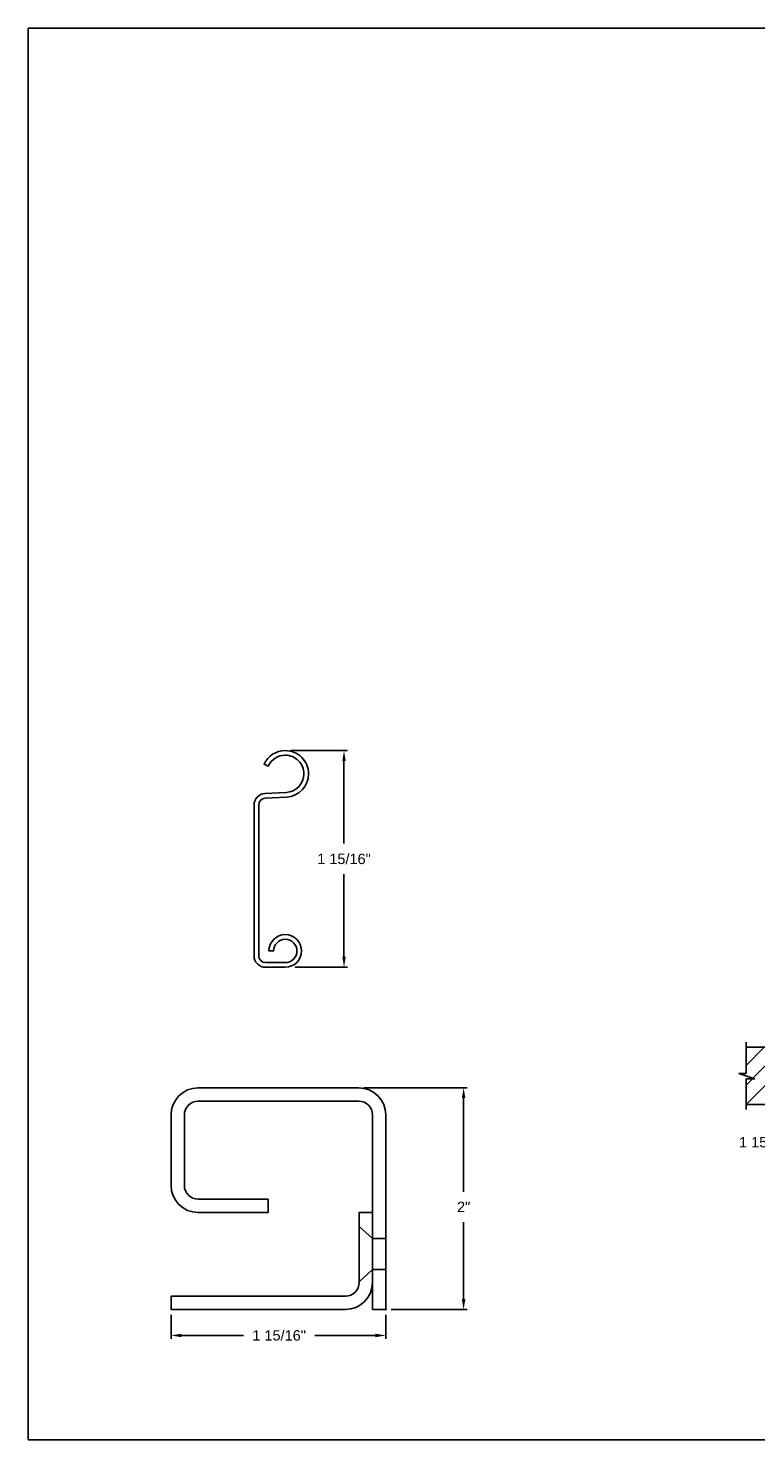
# Model space of a CAD drawing. Header units: inches. Extents: x 169.6 to 213.7, y 214.8 to 266.5.
# Tile 27 of 28: x 194.3 to 200.8, y 234.4 to 247.2. Entities that reach past the tile are written whole.
import ezdxf

# ---------------------------------------------------------------- set-up
doc = ezdxf.new("R2010")
doc.units = ezdxf.units.IN
doc.header["$LTSCALE"] = 0.25
doc.header["$MEASUREMENT"] = 0
for name, color, linetype in [('ANNOTATIONS', 1, 'Continuous'), ('CRANK RH', 7, 'Continuous'), ('DETAILS', 4, 'Continuous')]:
    doc.layers.add(name, color=color, linetype=linetype)
doc.styles.add('ARIAL', font='arial.ttf', dxfattribs={"height": 0.09375})
doc.dimstyles.new('ARIAL', dxfattribs={"dimtxt": 0.09375, "dimasz": 0.09375, "dimexe": 0.03125, "dimexo": 0.046875, "dimgap": 0.09, "dimtad": 0, "dimtih": 1, "dimtoh": 1, "dimdec": 4, "dimzin": 0, "dimdsep": 46, "dimlunit": 4, "dimtxsty": 'ARIAL', "dimcen": 0.09, "dimadec": 0, "dimazin": 0, "dimtfac": 1, "dimtdec": 4, "dimtix": 1, "dimtofl": 0, "dimtmove": 0, "dimatfit": 3, "dimfxl": 0.18, "dimfrac": 2, "dimtolj": 1, "dimtzin": 0, "dimarcsym": 0})
doc.dimstyles.new('STANDARD$0', dxfattribs={"dimtxt": 0.09375, "dimasz": 0.09375, "dimexe": 0.03125, "dimexo": 0.046875, "dimgap": 0.09, "dimtad": 0, "dimtih": 1, "dimtoh": 1, "dimdec": 4, "dimzin": 0, "dimdsep": 46, "dimtxsty": 'ARIAL', "dimcen": 0.09, "dimadec": 0, "dimazin": 0, "dimtfac": 1, "dimtdec": 4, "dimtofl": 0, "dimtmove": 0, "dimatfit": 1, "dimfxl": 1, "dimtolj": 1, "dimtzin": 0, "dimarcsym": 0})

# ---------------------------------------------------------------- blocks, each defined once
blk = doc.blocks.new('*D27')
at = {"layer": 'ANNOTATIONS', "color": 0, "lineweight": -2, "transparency": 16777216}
for p, q in [((195.54, 235.575), (195.54, 235.357)), ((197.478, 235.575), (197.478, 235.357)), ((195.634, 235.388), (196.194, 235.388)), ((197.384, 235.388), (196.837, 235.388))]:
    blk.add_line(p, q, dxfattribs=at)
at = {"layer": 'ANNOTATIONS', "color": 0, "transparency": 16777216}
for points in [[(195.634, 235.404), (195.634, 235.372), (195.54, 235.388)], [(197.384, 235.404), (197.384, 235.372), (197.478, 235.388)]]:
    blk.add_solid(points, dxfattribs=at)
at = {"layer": 'defpoints', "color": 0, "transparency": 16777216}
for p in [(195.54, 235.622), (197.478, 235.622), (195.54, 235.388)]:
    blk.add_point(p, dxfattribs=at)
at = {"layer": 'ANNOTATIONS', "color": 0, "transparency": 16777216, "insert": (196.515, 235.388), "char_height": 0.09375, "attachment_point": 5, "style": 'ARIAL'}
blk.add_mtext('\\A1;1 15/16"', dxfattribs=at)
blk = doc.blocks.new('*D28')
at = {"layer": 'ANNOTATIONS', "color": 0, "lineweight": -2, "transparency": 16777216}
for p, q in [((197.28, 237.622), (198.21, 237.622)), ((198.179, 237.529), (198.179, 236.685)), ((198.179, 235.716), (198.179, 236.411)), ((197.525, 235.622), (198.21, 235.622))]:
    blk.add_line(p, q, dxfattribs=at)
at = {"layer": 'ANNOTATIONS', "color": 0, "transparency": 16777216}
for points in [[(198.163, 237.529), (198.195, 237.529), (198.179, 237.622)], [(198.163, 235.716), (198.195, 235.716), (198.179, 235.622)]]:
    blk.add_solid(points, dxfattribs=at)
at = {"layer": 'defpoints', "color": 0, "transparency": 16777216}
for p in [(197.233, 237.622), (198.179, 237.622), (197.478, 235.622)]:
    blk.add_point(p, dxfattribs=at)
at = {"layer": 'ANNOTATIONS', "color": 0, "transparency": 16777216, "insert": (198.179, 236.548), "char_height": 0.0938, "attachment_point": 5, "style": 'ARIAL'}
blk.add_mtext('\\A1;2"', dxfattribs=at)
blk = doc.blocks.new('*D22')
at = {"layer": 'ANNOTATIONS', "color": 0, "lineweight": -2, "transparency": 16777216}
for p, q in [((201.595, 237.59), (201.595, 237.084)), ((201.414, 237.426), (201.414, 237.084)), ((201.32, 237.131), (201.199, 237.131)), ((201.689, 237.131), (201.783, 237.131))]:
    blk.add_line(p, q, dxfattribs=at)
at = {"layer": 'ANNOTATIONS', "color": 0, "transparency": 16777216}
for points in [[(201.32, 237.147), (201.32, 237.115), (201.414, 237.131)], [(201.689, 237.147), (201.689, 237.115), (201.595, 237.131)]]:
    blk.add_solid(points, dxfattribs=at)
at = {"layer": 'defpoints', "color": 0, "transparency": 16777216}
for p in [(201.595, 237.637), (201.414, 237.472), (201.595, 237.131)]:
    blk.add_point(p, dxfattribs=at)
at = {"layer": 'ANNOTATIONS', "color": 0, "transparency": 16777216, "insert": (200.905, 237.131), "char_height": 0.09375, "attachment_point": 5, "style": 'ARIAL'}
blk.add_mtext('\\A1;1 15/16"', dxfattribs=at)
blk = doc.blocks.new('*D54')
at = {"layer": 'ANNOTATIONS', "color": 0, "lineweight": -2, "transparency": 16777216}
for p, q in [((196.617, 240.665), (197.131, 240.665)), ((197.1, 240.571), (197.1, 239.826)), ((197.1, 238.804), (197.1, 239.549)), ((196.66, 238.71), (197.131, 238.71))]:
    blk.add_line(p, q, dxfattribs=at)
at = {"layer": 'ANNOTATIONS', "color": 0, "transparency": 16777216}
for points in [[(197.085, 240.571), (197.116, 240.571), (197.1, 240.665)], [(197.085, 238.804), (197.116, 238.804), (197.1, 238.71)]]:
    blk.add_solid(points, dxfattribs=at)
at = {"layer": 'defpoints', "color": 0, "transparency": 16777216}
for p in [(196.571, 240.665), (196.613, 238.71), (197.1, 238.71)]:
    blk.add_point(p, dxfattribs=at)
at = {"layer": 'ANNOTATIONS', "color": 0, "transparency": 16777216, "insert": (197.1, 239.687), "char_height": 0.09375, "attachment_point": 5, "style": 'ARIAL'}
blk.add_mtext('\\A1;1 15/16"', dxfattribs=at)

msp = doc.modelspace()

# ---------------------------------------------------------------- hatches: boundary and pattern name
at = {"layer": 'CRANK RH'}
h = msp.add_hatch(dxfattribs=at)
h.set_pattern_fill('ANSI31', color=256, style=0)
h.set_pattern_definition([(45, (6.19053, -17.52354), (-0.08838835, 0.08838835), [])])
h.paths.add_polyline_path([(201.41367, 237.98811), (200.72617, 237.98811), (200.72617, 237.7509), (200.66207, 237.7509), (200.80414, 237.704), (200.72617, 237.704), (200.72617, 237.47248), (201.41367, 237.47248), (201.41367, 237.63498)])

# ---------------------------------------------------------------- linework, layer by layer
at = {"layer": 'CRANK RH', "linetype": 'Continuous'}
for p, q in [((200.72617, 237.7509), (200.72617, 238.03498)), ((200.80414, 237.704), (200.66207, 237.7509)), ((200.66207, 237.7509), (200.72617, 237.7509)), ((200.72617, 237.42561), (200.72617, 237.704)), ((200.72617, 237.704), (200.80414, 237.704))]:
    msp.add_line(p, q, dxfattribs=at)
at = {"layer": 'CRANK RH'}
for p, q in [((200.72617, 237.98811), (201.41367, 237.98811)), ((200.72617, 237.47248), (201.41367, 237.47248))]:
    msp.add_line(p, q, dxfattribs=at)
at = {"layer": 'defpoints'}
msp.add_lwpolyline([(213.72204, 234.44685), (194.25216, 234.44685), (194.25216, 247.18196), (213.72204, 247.18196)], close=True, dxfattribs=at)
at = {"layer": 'DETAILS'}
for p, q in [((196.56979, 240.66477), (196.57055, 240.66477)), ((196.56979, 240.62277), (196.57055, 240.62277)), ((195.78513, 237.62233), (197.23263, 237.62233)), ((197.23763, 236.37233), (197.35763, 236.26295)), ((197.47763, 236.26295), (197.35763, 236.26295)), ((197.23763, 235.87233), (197.35763, 235.9817)), ((197.47763, 235.9817), (197.35763, 235.9817))]:
    msp.add_line(p, q, dxfattribs=at)
msp.add_lwpolyline([(196.78056, 240.45477, -0.39895955), (196.58155, 240.24506), (196.3893, 240.23499, 0.39895955), (196.33055, 240.17307), (196.33055, 238.81396, 0.41421356), (196.39255, 238.75196), (196.57055, 238.75196, 2.41421356), (196.46555, 238.85696), (196.42355, 238.85696, -2.41421356), (196.57055, 238.70996), (196.39255, 238.70996, -0.41421356), (196.28855, 238.81396), (196.28855, 240.17307, -0.39895955), (196.38711, 240.27693), (196.57935, 240.287, 0.39895955), (196.73856, 240.45477, 0.41491795), (196.57016, 240.62277, 0.29455643), (196.41737, 240.52473), (196.41706, 240.52404), (196.37884, 240.54146), (196.37915, 240.54215, -0.29428604), (196.57019, 240.66477, -0.41473176)], format="xyb", close=True, dxfattribs=at)
for points in [[(197.23263, 237.62233, -0.41421356), (197.47763, 237.37733), (197.47763, 235.62233), (197.35763, 235.62233), (197.35763, 237.37733, 0.41421356), (197.23263, 237.50233), (195.78513, 237.50233, 0.41421356), (195.66013, 237.37733), (195.66013, 236.74233, 0.41421356), (195.78513, 236.61733), (196.41513, 236.61733), (196.41513, 236.49733), (195.78513, 236.49733, -0.41421356), (195.54013, 236.74233), (195.54013, 237.37733, -0.41421356), (195.78513, 237.62233)], [(197.35763, 236.49733), (197.23763, 236.49733), (197.23763, 235.86733, -0.41421356), (197.11263, 235.74233), (195.54013, 235.74233), (195.54013, 235.62233), (197.11263, 235.62233, 0.41421356), (197.35763, 235.86733)]]:
    msp.add_lwpolyline(points, format="xyb", dxfattribs=at)
msp.add_point((197.47763, 235.62233), dxfattribs=at)
msp.add_point((197.47763, 235.62233), dxfattribs=at)

# ---------------------------------------------------------------- dimensions: what is measured, and where the dimension line sits
at = {"layer": 'ANNOTATIONS'}
dim = msp.add_linear_dim(base=(197.10013, 238.70996), p1=(196.57056, 240.66477), p2=(196.61273, 238.70996), angle=90, text='1 15/16"', dimstyle='STANDARD$0', dxfattribs=at)
dim.commit()
dim.dimension.update_dxf_attribs({"geometry": '*D54', "text_midpoint": (197.10013, 239.68737), "dimtype": 160})
for base, p2, angle, picture, middle in [((198.179, 237.62233), (197.23263, 237.62233), 90, '*D28', (198.179, 236.54773)), ((195.54013, 235.38803), (195.54013, 235.62233), 180, '*D27', (196.51506, 235.38803))]:
    dim = msp.add_linear_dim(base=base, p1=(197.47763, 235.62233), p2=p2, angle=angle, dimstyle='ARIAL', dxfattribs=at)
    dim.commit()
    dim.dimension.update_dxf_attribs({"geometry": picture, "text_midpoint": middle, "dimtype": 160})
dim = msp.add_linear_dim(base=(201.59531, 237.13098), p1=(201.41367, 237.47248), p2=(201.59531, 237.63664), text='1 15/16"', dimstyle='STANDARD$0', override={"dimexe": 0.046875, "dimgap": 0.0625, "dimlunit": 4, "dimcen": 0.089844, "dimatfit": 0, "dimfxl": 0.18, "dimfrac": 2}, dxfattribs=at)
dim.commit()
dim.dimension.update_dxf_attribs({"geometry": '*D22', "text_midpoint": (200.90464, 237.13098), "dimtype": 160})

doc.saveas('drawing.dxf')
